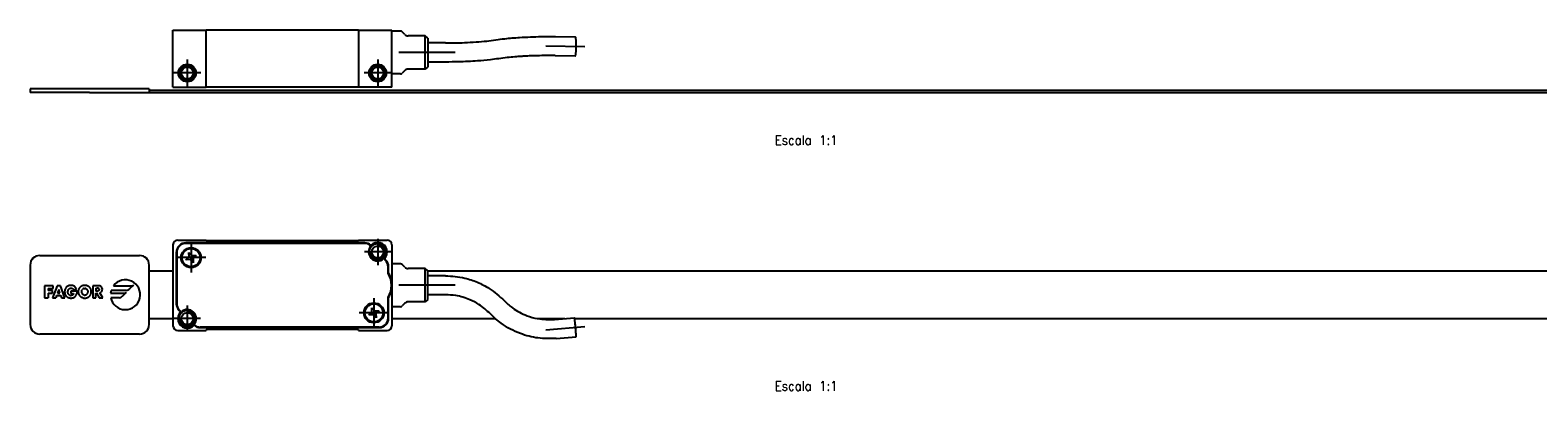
# Model space of a CAD drawing. Header units: millimetres. Extents: x -235 to 1931, y -109 to 485.
# Tile 14 of 15: x 664 to 981, y 256 to 332. Entities that reach past the tile are written whole.
import ezdxf

# ---------------------------------------------------------------- set-up
doc = ezdxf.new("R2010")
doc.units = ezdxf.units.MM
doc.linetypes.add('DOT_CENTER', pattern=[14, 12, -1, 0, -1])
doc.layers.add('1', color=7, linetype='Continuous')
doc.styles.add('CONVERTER_11', font='txt.shx', dxfattribs={"width": 0.9})

# ---------------------------------------------------------------- blocks, each defined once
blk = doc.blocks.new('TOPE_FLEJE_PEGADO__1', base_point=(664, 318.45))
at = {"color": 7, "linetype": 'Continuous'}
for p, q in [((689, 319.25), (664, 319.25)), ((664, 319.25), (664, 318.45)), ((676.5, 318.45), (664, 318.45)), ((676.5, 318.45), (687, 318.45)), ((687, 318.45), (689, 318.45)), ((689, 319.25), (689, 318.45))]:
    blk.add_line(p, q, dxfattribs=at)
blk = doc.blocks.new('FLEJE_REGLA_EXPOSED_1120__2', base_point=(676.5, 318.45))
at = {"color": 7, "linetype": 'Continuous'}
for p, q in [((676.5, 318.45), (687, 318.45)), ((687, 318.45), (689, 318.45)), ((689, 318.95), (1865, 318.95)), ((689, 318.45), (1865, 318.45))]:
    blk.add_line(p, q, dxfattribs=at)
blk = doc.blocks.new('CABEZA_EXPOSED__4', base_point=(694, 319.55))
at = {"color": 7, "linetype": 'Continuous'}
for p, q in [((694, 319.55), (694, 331.55)), ((694, 331.55), (701, 331.55)), ((733, 331.55), (701, 331.55)), ((701, 319.55), (701, 331.55)), ((733, 331.55), (740, 331.55)), ((733, 331.55), (733, 319.55)), ((740, 331.35), (740, 331.55)), ((740, 322.35), (740, 331.35)), ((741.79, 331.35), (740, 331.35)), ((742.71, 330.64), (742.15, 331.2)), ((747, 330.35), (743.41, 330.35)), ((747.5, 329.85), (747, 330.35)), ((747, 323.35), (747, 330.35)), ((747.5, 329.85), (747.5, 323.85)), ((774.32, 330.2), (778.55, 330.14)), ((751.24, 328.85), (747.5, 328.85)), ((774.27, 326.2), (778.5, 326.14)), ((742.71, 323.06), (742.15, 322.5)), ((747, 323.35), (743.41, 323.35)), ((747.5, 323.85), (747, 323.35)), ((751.24, 324.85), (747.5, 324.85)), ((740, 319.55), (740, 322.35)), ((741.79, 322.35), (740, 322.35)), ((694, 319.55), (701, 319.55)), ((733, 319.55), (701, 319.55)), ((740, 319.55), (733, 319.55))]:
    blk.add_line(p, q, dxfattribs=at)
for centre, radius in [((697, 322.55), 1.85), ((697, 322.55), 1.6), ((697, 322.55), 1.25), ((737, 322.55), 1.85), ((737, 322.55), 1.6), ((737, 322.55), 1.25)]:
    blk.add_circle(centre, radius, dxfattribs=at)
for centre, radius, start, end in [((741.79, 330.85), 0.5, 45, 90), ((743.41, 331.35), 1, 225, 270), ((743.41, 322.35), 1, 90, 135), ((741.79, 322.85), 0.5, 270, 315)]:
    blk.add_arc(centre, radius, start, end, dxfattribs=at)
for points, knots in [([(751.24, 328.85), (752.57, 328.86), (754.71, 328.89), (757.6, 329.05), (759.8, 329.23), (761.17, 329.42), (761.81, 329.51)], [0, 0, 0, 0, 3.985524, 6.43977, 8.673814, 10.600644, 10.600644, 10.600644, 10.600644]), ([(761.81, 329.51), (762.44, 329.59), (764.1, 329.82), (767.29, 330.07), (770.83, 330.21), (773.34, 330.2), (774.32, 330.2)], [0, 0, 0, 0, 1.916448, 5.025889, 9.591761, 12.540114, 12.540114, 12.540114, 12.540114]), ([(778.53, 326.17), (778.55, 326.23), (778.61, 326.43), (778.64, 326.82), (778.69, 327.46), (778.7, 328.28), (778.7, 329.08), (778.65, 329.66), (778.64, 329.98), (778.57, 330.11), (778.55, 330.14)], [0, 0, 0, 0, 0.21234, 0.610065, 1.162754, 2.135606, 3.073047, 3.566178, 3.884499, 4.008818, 4.008818, 4.008818, 4.008818]), ([(774.27, 326.2), (774.18, 326.2), (773.99, 326.2), (773.05, 326.21), (771.59, 326.2), (769.72, 326.16), (768.25, 326.1), (767, 326.02), (765.69, 325.93), (764.14, 325.79), (763.01, 325.63), (762.42, 325.55)], [0, 0, 0, 0, 0.283437, 0.567261, 2.796396, 4.679836, 6.167332, 7.207995, 8.459205, 10.089978, 11.882939, 11.882939, 11.882939, 11.882939]), ([(762.42, 325.55), (761.83, 325.47), (760.35, 325.27), (757.54, 325.03), (754.4, 324.87), (752.15, 324.86), (751.24, 324.85)], [0, 0, 0, 0, 1.760088, 4.484784, 8.463196, 11.207559, 11.207559, 11.207559, 11.207559]), ([(778.5, 326.14), (778.51, 326.15), (778.52, 326.15), (778.52, 326.16), (778.53, 326.17)], [0, 0, 0, 0, 0.01369848, 0.03405166, 0.03405166, 0.03405166, 0.03405166])]:
    blk.add_open_spline(points, degree=3, knots=knots, dxfattribs=at)
at = {"layer": '1', "color": 2, "linetype": 'DOT_CENTER'}
for p, q in [((753.24, 326.85), (741.41, 326.85)), ((772.3, 328.22), (780.53, 328.12)), ((697, 325.4), (697, 319.7)), ((737, 325.4), (737, 319.7)), ((699.85, 322.55), (694.15, 322.55)), ((739.85, 322.55), (734.15, 322.55))]:
    blk.add_line(p, q, dxfattribs=at)
at = {"layer": '1', "color": 30, "linetype": 'Continuous'}
for centre in [(697, 322.55), (737, 322.55)]:
    blk.add_arc(centre, 1.5, 175, 95, dxfattribs=at)
blk = doc.blocks.new('EXAA-1120__5', base_point=(664, 318.45))
for name, p in [('CABEZA_EXPOSED__4', (694, 319.55)), ('TOPE_FLEJE_PEGADO__1', (664, 318.45)), ('FLEJE_REGLA_EXPOSED_1120__2', (676.5, 318.45))]:
    blk.add_blockref(name, p)
blk = doc.blocks.new('Alzado3', base_point=(752, 325))
blk.add_blockref('EXAA-1120__5', (664, 318.45))
at = {"layer": '1', "color": 2, "insert": (827, 313.45), "char_height": 2, "attachment_point": 2, "line_spacing_factor": 1.20048, "style": 'CONVERTER_11'}
blk.add_mtext('     \\PEscala 1:1', dxfattribs=at)
blk = doc.blocks.new('TOPE_FLEJE_PEGADO__11', base_point=(664, 267.7))
at = {"color": 7, "linetype": 'Continuous'}
for p, q in [((664, 282.2), (664, 269.7)), ((666, 284.2), (687, 284.2)), ((689, 269.7), (689, 282.2)), ((667.01, 277.84), (667.01, 275.34)), ((668.83, 277.84), (667.01, 277.84)), ((667.79, 277.29), (667.79, 276.87)), ((667.79, 277.29), (668.83, 277.29)), ((668.71, 276.87), (667.79, 276.87)), ((667.79, 276.32), (667.79, 275.34)), ((667.79, 276.32), (668.71, 276.32)), ((669.64, 277.84), (668.68, 275.34)), ((668.71, 276.32), (668.71, 276.87)), ((668.83, 277.29), (668.83, 277.84)), ((669.54, 275.78), (669.37, 275.34)), ((669.54, 275.78), (670.44, 275.78)), ((670.35, 277.84), (669.64, 277.84)), ((669.99, 277.08), (669.72, 276.27)), ((669.72, 276.27), (670.26, 276.27)), ((670.26, 276.27), (669.99, 277.08)), ((671.29, 275.34), (670.35, 277.84)), ((670.44, 275.78), (670.6, 275.34)), ((671.25, 276.8), (671.24, 276.69)), ((671.24, 276.69), (671.24, 276.58)), ((671.24, 276.58), (671.24, 276.47)), ((671.24, 276.47), (671.25, 276.36)), ((671.27, 276.91), (671.25, 276.8)), ((671.25, 276.36), (671.27, 276.26)), ((671.3, 277.01), (671.27, 276.91)), ((671.27, 276.26), (671.3, 276.16)), ((671.33, 277.11), (671.3, 277.01)), ((671.3, 276.16), (671.33, 276.07)), ((671.37, 277.2), (671.33, 277.11)), ((671.33, 276.07), (671.37, 275.97)), ((671.41, 277.29), (671.37, 277.2)), ((671.37, 275.97), (671.41, 275.89)), ((671.46, 277.37), (671.41, 277.29)), ((671.41, 275.89), (671.46, 275.81)), ((671.52, 277.45), (671.46, 277.37)), ((671.46, 275.81), (671.52, 275.73)), ((671.58, 277.52), (671.52, 277.45)), ((671.52, 275.73), (671.58, 275.66)), ((671.65, 277.59), (671.58, 277.52)), ((671.58, 275.66), (671.64, 275.59)), ((671.64, 275.59), (671.72, 275.53)), ((671.72, 277.65), (671.65, 277.59)), ((671.72, 277.65), (671.8, 277.71)), ((671.79, 275.48), (671.72, 275.53)), ((671.88, 277.76), (671.8, 277.71)), ((671.97, 277.8), (671.88, 277.76)), ((671.91, 276.58), (671.92, 276.68)), ((671.92, 276.47), (671.91, 276.58)), ((671.94, 276.78), (671.92, 276.68)), ((671.94, 276.37), (671.92, 276.47)), ((671.94, 276.78), (671.96, 276.88)), ((671.97, 276.27), (671.94, 276.37)), ((671.96, 276.88), (672, 276.98)), ((672.07, 277.84), (671.97, 277.8)), ((672.01, 276.17), (671.97, 276.27)), ((672, 276.98), (672.05, 277.07)), ((672.06, 276.08), (672.01, 276.17)), ((672.05, 277.07), (672.11, 277.15)), ((672.12, 276), (672.06, 276.08)), ((672.16, 277.87), (672.07, 277.84)), ((672.11, 277.15), (672.18, 277.22)), ((672.19, 275.93), (672.12, 276)), ((672.27, 277.89), (672.16, 277.87)), ((672.18, 277.22), (672.26, 277.28)), ((672.27, 275.87), (672.19, 275.93)), ((672.26, 277.28), (672.35, 277.33)), ((672.37, 277.91), (672.27, 277.89)), ((672.36, 275.83), (672.27, 275.87)), ((672.35, 277.33), (672.45, 277.35)), ((672.36, 275.83), (672.46, 275.8)), ((672.48, 277.92), (672.37, 277.91)), ((672.45, 277.35), (672.56, 277.36)), ((672.57, 275.79), (672.46, 275.8)), ((672.59, 277.92), (672.48, 277.92)), ((672.56, 277.36), (672.69, 277.35)), ((673.86, 276.74), (672.57, 276.74)), ((672.57, 276.74), (672.57, 276.23)), ((672.57, 276.23), (673.1, 276.23)), ((672.71, 275.81), (672.57, 275.79)), ((672.71, 277.92), (672.59, 277.92)), ((672.69, 277.35), (672.8, 277.31)), ((672.82, 277.91), (672.71, 277.92)), ((672.83, 275.84), (672.71, 275.81)), ((672.8, 277.31), (672.9, 277.25)), ((672.93, 277.89), (672.82, 277.91)), ((672.93, 275.9), (672.83, 275.84)), ((672.9, 277.25), (672.98, 277.18)), ((673.03, 277.86), (672.93, 277.89)), ((672.93, 275.9), (673.01, 275.99)), ((672.98, 277.18), (673.05, 277.08)), ((673.07, 276.1), (673.01, 275.99)), ((673.13, 277.82), (673.03, 277.86)), ((673.05, 277.08), (673.1, 276.97)), ((673.1, 276.23), (673.07, 276.1)), ((673.1, 276.97), (673.72, 277.23)), ((673.22, 277.78), (673.13, 277.82)), ((673.31, 277.72), (673.22, 277.78)), ((673.39, 277.66), (673.31, 277.72)), ((673.35, 275.5), (673.44, 275.57)), ((673.47, 277.59), (673.39, 277.66)), ((673.44, 275.57), (673.52, 275.65)), ((673.54, 277.51), (673.47, 277.59)), ((673.52, 275.65), (673.6, 275.75)), ((673.61, 277.42), (673.54, 277.51)), ((673.6, 275.75), (673.67, 275.86)), ((673.67, 277.33), (673.61, 277.42)), ((673.72, 277.23), (673.67, 277.33)), ((673.67, 275.86), (673.72, 275.96)), ((673.72, 275.96), (673.76, 276.06)), ((673.76, 276.06), (673.8, 276.17)), ((673.8, 276.17), (673.82, 276.28)), ((673.82, 276.28), (673.84, 276.39)), ((673.84, 276.39), (673.85, 276.5)), ((673.85, 276.62), (673.86, 276.74)), ((673.85, 276.5), (673.85, 276.62)), ((674.1, 276.75), (674.09, 276.64)), ((674.09, 276.64), (674.1, 276.53)), ((674.11, 276.85), (674.1, 276.75)), ((674.1, 276.53), (674.11, 276.42)), ((674.13, 276.95), (674.11, 276.85)), ((674.11, 276.42), (674.12, 276.32)), ((674.12, 276.32), (674.15, 276.22)), ((674.16, 277.04), (674.13, 276.95)), ((674.15, 276.22), (674.18, 276.13)), ((674.2, 277.14), (674.16, 277.04)), ((674.18, 276.13), (674.21, 276.04)), ((674.24, 277.22), (674.2, 277.14)), ((674.21, 276.04), (674.26, 275.95)), ((674.29, 277.31), (674.24, 277.22)), ((674.26, 275.95), (674.31, 275.87)), ((674.35, 277.39), (674.29, 277.31)), ((674.31, 275.87), (674.36, 275.79)), ((674.41, 277.46), (674.35, 277.39)), ((674.36, 275.79), (674.42, 275.72)), ((674.48, 277.53), (674.41, 277.46)), ((674.42, 275.72), (674.48, 275.65)), ((674.55, 277.6), (674.48, 277.53)), ((674.48, 275.65), (674.55, 275.58)), ((674.63, 277.66), (674.55, 277.6)), ((674.55, 275.58), (674.63, 275.52)), ((674.71, 277.71), (674.63, 277.66)), ((674.63, 275.52), (674.7, 275.47)), ((674.8, 277.76), (674.71, 277.71)), ((674.78, 276.74), (674.77, 276.64)), ((674.77, 276.64), (674.78, 276.52)), ((674.8, 276.84), (674.78, 276.74)), ((674.78, 276.52), (674.8, 276.41)), ((674.89, 277.8), (674.8, 277.76)), ((674.8, 276.84), (674.85, 276.93)), ((674.8, 276.41), (674.83, 276.31)), ((674.83, 276.31), (674.88, 276.22)), ((674.85, 276.93), (674.91, 277.02)), ((674.88, 276.22), (674.94, 276.14)), ((674.98, 277.84), (674.89, 277.8)), ((674.98, 277.09), (674.91, 277.02)), ((674.94, 276.14), (675.01, 276.07)), ((675.07, 277.87), (674.98, 277.84)), ((675.06, 277.16), (674.98, 277.09)), ((675.01, 276.07), (675.09, 276.01)), ((675.15, 277.22), (675.06, 277.16)), ((675.17, 277.89), (675.07, 277.87)), ((675.18, 275.96), (675.09, 276.01)), ((675.25, 277.26), (675.15, 277.22)), ((675.27, 277.91), (675.17, 277.89)), ((675.27, 275.92), (675.18, 275.96)), ((675.36, 277.29), (675.25, 277.26)), ((675.37, 277.92), (675.27, 277.91)), ((675.27, 275.92), (675.37, 275.9)), ((675.36, 277.29), (675.47, 277.29)), ((675.47, 277.92), (675.37, 277.92)), ((675.37, 275.9), (675.47, 275.89)), ((675.58, 277.92), (675.47, 277.92)), ((675.47, 277.29), (675.59, 277.29)), ((675.58, 275.9), (675.47, 275.89)), ((675.68, 277.91), (675.58, 277.92)), ((675.58, 275.9), (675.68, 275.92)), ((675.7, 277.26), (675.59, 277.29)), ((675.78, 277.89), (675.68, 277.91)), ((675.68, 275.92), (675.77, 275.96)), ((675.8, 277.22), (675.7, 277.26)), ((675.77, 275.96), (675.86, 276.01)), ((675.87, 277.87), (675.78, 277.89)), ((675.8, 277.22), (675.89, 277.16)), ((675.86, 276.01), (675.94, 276.07)), ((675.97, 277.84), (675.87, 277.87)), ((675.97, 277.09), (675.89, 277.16)), ((675.94, 276.07), (676.01, 276.14)), ((676.06, 277.8), (675.97, 277.84)), ((676.04, 277.02), (675.97, 277.09)), ((676.01, 276.14), (676.07, 276.22)), ((676.1, 276.93), (676.04, 277.02)), ((676.15, 277.76), (676.06, 277.8)), ((676.07, 276.22), (676.11, 276.31)), ((676.14, 276.84), (676.1, 276.93)), ((676.11, 276.31), (676.15, 276.41)), ((676.17, 276.74), (676.14, 276.84)), ((676.24, 277.71), (676.15, 277.76)), ((676.15, 276.41), (676.17, 276.52)), ((676.18, 276.64), (676.17, 276.74)), ((676.17, 276.52), (676.18, 276.64)), ((676.32, 277.66), (676.24, 277.71)), ((676.24, 275.47), (676.32, 275.52)), ((676.4, 277.6), (676.32, 277.66)), ((676.32, 275.52), (676.4, 275.58)), ((676.47, 277.53), (676.4, 277.6)), ((676.4, 275.58), (676.46, 275.65)), ((676.46, 275.65), (676.53, 275.72)), ((676.54, 277.46), (676.47, 277.53)), ((676.53, 275.72), (676.59, 275.79)), ((676.6, 277.39), (676.54, 277.46)), ((676.59, 275.79), (676.64, 275.87)), ((676.66, 277.31), (676.6, 277.39)), ((676.64, 275.87), (676.69, 275.95)), ((676.71, 277.22), (676.66, 277.31)), ((676.69, 275.95), (676.73, 276.04)), ((676.75, 277.14), (676.71, 277.22)), ((676.73, 276.04), (676.77, 276.13)), ((676.79, 277.04), (676.75, 277.14)), ((676.77, 276.13), (676.8, 276.22)), ((676.82, 276.95), (676.79, 277.04)), ((676.8, 276.22), (676.82, 276.32)), ((676.84, 276.85), (676.82, 276.95)), ((676.82, 276.32), (676.84, 276.42)), ((676.85, 276.75), (676.84, 276.85)), ((676.84, 276.42), (676.85, 276.53)), ((676.85, 276.64), (676.85, 276.75)), ((676.85, 276.53), (676.85, 276.64)), ((677.16, 277.84), (677.16, 275.34)), ((678.3, 277.84), (677.16, 277.84)), ((677.81, 277.34), (678.06, 277.34)), ((677.81, 277.34), (677.81, 276.72)), ((678.06, 276.72), (677.81, 276.72)), ((677.81, 275.34), (677.81, 276.3)), ((677.81, 276.3), (677.96, 276.3)), ((677.96, 276.3), (678.5, 275.34)), ((678.19, 277.34), (678.06, 277.34)), ((678.06, 276.72), (678.19, 276.73)), ((678.19, 277.34), (678.31, 277.31)), ((678.31, 276.75), (678.19, 276.73)), ((678.42, 277.84), (678.3, 277.84)), ((678.41, 277.26), (678.31, 277.31)), ((678.41, 276.81), (678.31, 276.75)), ((678.48, 277.17), (678.41, 277.26)), ((678.41, 276.81), (678.48, 276.9)), ((678.54, 277.82), (678.42, 277.84)), ((678.48, 277.17), (678.51, 277.03)), ((678.51, 277.03), (678.48, 276.9)), ((678.65, 277.8), (678.54, 277.82)), ((678.62, 276.37), (678.74, 276.4)), ((679.27, 275.34), (678.62, 276.37)), ((678.75, 277.76), (678.65, 277.8)), ((678.74, 276.4), (678.84, 276.44)), ((678.84, 277.71), (678.75, 277.76)), ((678.92, 277.66), (678.84, 277.71)), ((678.84, 276.44), (678.92, 276.5)), ((678.99, 277.59), (678.92, 277.66)), ((679, 276.57), (678.92, 276.5)), ((679.06, 277.51), (678.99, 277.59)), ((679, 276.57), (679.06, 276.66)), ((679.1, 277.42), (679.06, 277.51)), ((679.06, 276.66), (679.11, 276.75)), ((679.14, 277.31), (679.1, 277.42)), ((679.11, 276.75), (679.14, 276.85)), ((679.16, 277.2), (679.14, 277.31)), ((679.14, 276.85), (679.16, 276.96)), ((679.16, 277.2), (679.17, 277.07)), ((679.16, 276.96), (679.17, 277.07)), ((680.89, 276.29), (683.82, 276.29)), ((684.2, 276.88), (681.02, 276.88)), ((681.5, 277.83), (685.36, 277.83)), ((684.17, 276.44), (683.36, 275.62)), ((685.71, 277.98), (684.9, 277.17)), ((667.01, 275.34), (667.79, 275.34)), ((668.68, 275.34), (669.37, 275.34)), ((670.6, 275.34), (671.29, 275.34)), ((671.79, 275.48), (671.88, 275.43)), ((671.88, 275.43), (671.96, 275.39)), ((671.96, 275.39), (672.05, 275.35)), ((672.05, 275.35), (672.15, 275.32)), ((672.15, 275.32), (672.25, 275.29)), ((672.25, 275.29), (672.35, 275.28)), ((672.35, 275.28), (672.46, 275.26)), ((672.46, 275.26), (672.57, 275.26)), ((672.57, 275.26), (672.69, 275.27)), ((672.69, 275.27), (672.81, 275.28)), ((672.81, 275.28), (672.93, 275.3)), ((672.93, 275.3), (673.04, 275.34)), ((673.04, 275.34), (673.15, 275.38)), ((673.15, 275.38), (673.25, 275.43)), ((673.25, 275.43), (673.35, 275.5)), ((674.7, 275.47), (674.79, 275.42)), ((674.87, 275.38), (674.79, 275.42)), ((674.97, 275.35), (674.87, 275.38)), ((674.97, 275.35), (675.06, 275.32)), ((675.06, 275.32), (675.16, 275.29)), ((675.16, 275.29), (675.26, 275.27)), ((675.26, 275.27), (675.37, 275.26)), ((675.37, 275.26), (675.47, 275.26)), ((675.47, 275.26), (675.58, 275.26)), ((675.58, 275.26), (675.69, 275.27)), ((675.69, 275.27), (675.79, 275.29)), ((675.79, 275.29), (675.89, 275.32)), ((675.89, 275.32), (675.98, 275.35)), ((675.98, 275.35), (676.07, 275.38)), ((676.07, 275.38), (676.16, 275.42)), ((676.16, 275.42), (676.24, 275.47)), ((677.16, 275.34), (677.81, 275.34)), ((678.5, 275.34), (679.27, 275.34)), ((682.65, 275.33), (680.94, 275.33)), ((687, 267.7), (666, 267.7))]:
    blk.add_line(p, q, dxfattribs=at)
for centre, radius, start, end in [((666, 282.2), 2, 90, 180), ((687, 282.2), 2, 0, 90), ((684, 275.95), 3.13, 191.4151, 143.0005), ((684, 275.95), 3.12, 162.7749, 173.7386), ((682.65, 276.33), 1, 270.0079, 314.9947), ((683.82, 276.79), 0.5, 269.9968, 314.9947), ((684.2, 277.88), 1, 270, 314.9983), ((685.36, 278.33), 0.5, 270.0036, 314.9983), ((666, 269.7), 2, 180, 270), ((687, 269.7), 2, 270, 0)]:
    blk.add_arc(centre, radius, start, end, dxfattribs=at)
blk = doc.blocks.new('FLEJE_REGLA_EXPOSED_1120__12', base_point=(689, 270.95))
at = {"color": 7, "linetype": 'Continuous'}
for p, q in [((689, 280.95), (694, 280.95)), ((747.5, 280.95), (1865, 280.95)), ((689, 270.95), (694, 270.95)), ((740, 270.95), (761.71, 270.95)), ((770.5, 270.95), (776.29, 270.95)), ((778.38, 270.95), (1865, 270.95))]:
    blk.add_line(p, q, dxfattribs=at)
blk = doc.blocks.new('CABEZA_EXPOSED__14', base_point=(694, 266.56))
at = {"color": 7, "linetype": 'Continuous'}
for p, q in [((694, 286.45), (694, 269.45)), ((695, 287.45), (701, 287.45)), ((734.27, 286.85), (696.7, 286.85)), ((734.27, 286.75), (696.7, 286.75)), ((701, 287.45), (701, 287.25)), ((733, 287.25), (701, 287.25)), ((733, 287.45), (739, 287.45)), ((733, 287.45), (733, 287.25)), ((740, 286.45), (740, 282.45)), ((694.7, 284.85), (694.7, 274.08)), ((694.8, 284.85), (694.8, 274.08)), ((696.72, 283.3), (697.38, 283.92)), ((697.63, 283.33), (696.72, 283.3)), ((697.35, 284.83), (697.97, 284.17)), ((697.38, 283.92), (697.35, 284.83)), ((698.25, 282.67), (697.63, 283.33)), ((697.97, 284.17), (698.88, 284.2)), ((698.88, 284.2), (698.22, 283.58)), ((698.22, 283.58), (698.25, 282.67)), ((738.64, 283.17), (738.27, 283.54)), ((738.41, 283.54), (738.71, 283.24)), ((740, 282.45), (740, 277.95)), ((741.79, 282.45), (740, 282.45)), ((742.71, 281.74), (742.15, 282.3)), ((739.2, 280.47), (739.2, 281.82)), ((739.3, 280.5), (739.3, 281.82)), ((747, 281.45), (743.41, 281.45)), ((747, 274.45), (747, 281.45)), ((747.5, 280.95), (747, 281.45)), ((747.5, 279.95), (747.5, 280.95)), ((747.5, 275.95), (747.5, 279.95)), ((751.24, 279.95), (747.5, 279.95)), ((740, 277.95), (740, 273.45)), ((747.5, 274.95), (747.5, 275.95)), ((751.24, 275.95), (747.5, 275.95)), ((695.59, 272.36), (695.29, 272.66)), ((695.73, 272.36), (695.36, 272.73)), ((735.75, 273.23), (736.37, 272.57)), ((735.78, 272.32), (735.75, 273.23)), ((736.37, 272.57), (737.28, 272.6)), ((737.28, 272.6), (736.62, 271.98)), ((739.2, 271.05), (739.2, 275.43)), ((739.3, 271.05), (739.3, 275.4)), ((740, 273.45), (740, 269.45)), ((741.79, 273.45), (740, 273.45)), ((742.71, 274.16), (742.15, 273.6)), ((747, 274.45), (743.41, 274.45)), ((747.5, 274.95), (747, 274.45)), ((735.12, 271.7), (735.78, 272.32)), ((736.03, 271.73), (735.12, 271.7)), ((736.65, 271.07), (736.03, 271.73)), ((736.62, 271.98), (736.65, 271.07)), ((774.12, 270.76), (778.35, 271.13)), ((695, 268.45), (701, 268.45)), ((737.3, 269.15), (699.73, 269.15)), ((699.73, 269.05), (737.3, 269.05)), ((701, 268.65), (701, 268.45)), ((733, 268.65), (701, 268.65)), ((733, 268.45), (733, 268.65)), ((733, 268.45), (739, 268.45)), ((774.47, 266.78), (778.7, 267.14))]:
    blk.add_line(p, q, dxfattribs=at)
for centre, radius in [((697.8, 283.75), 2.1), ((697.8, 283.75), 1.9), ((737, 284.95), 1.75), ((737, 284.95), 1.25), ((697, 270.95), 1.75), ((736.2, 272.15), 2.1), ((736.2, 272.15), 1.9), ((697, 270.95), 1.25)]:
    blk.add_circle(centre, radius, dxfattribs=at)
for centre, radius, start, end in [((695, 286.45), 1, 90, 180), ((696.7, 284.85), 2, 90, 180), ((696.7, 284.85), 1.9, 90, 180), ((734.27, 284.85), 2, 49.0546, 90), ((734.27, 284.85), 1.9, 46.1691, 90), ((737, 284.95), 1.9, 138.0289, 311.983), ((737, 284.95), 2, 315, 135.1434), ((739, 286.45), 1, 0, 90), ((737.3, 281.82), 1.9, 0, 45), ((737.3, 281.82), 2, 0, 45), ((741.79, 281.95), 0.5, 45, 90), ((735, 277.95), 4.9, 328.9973, 31.0027), ((735, 277.95), 5, 360, 30.6834), ((743.41, 282.45), 1, 225, 270), ((735, 277.95), 5, 329.3166, 360), ((696.7, 274.08), 2, 180, 225), ((696.7, 274.08), 1.9, 180, 225), ((697, 270.95), 2, 135, 315.1434), ((697, 270.95), 1.9, 318.0289, 131.983), ((741.79, 273.95), 0.5, 270, 315), ((743.41, 273.45), 1, 90, 135), ((695, 269.45), 1, 180, 270), ((699.73, 271.05), 1.9, 226.1691, 270), ((699.73, 271.05), 2, 229.0546, 270), ((737.3, 271.05), 1.9, 270, 0), ((737.3, 271.05), 2, 270, 0), ((739, 269.45), 1, 270, 0)]:
    blk.add_arc(centre, radius, start, end, dxfattribs=at)
for points, knots in [([(751.24, 279.95), (752.6, 279.86), (754.9, 279.71), (757.97, 278.64), (760.86, 277.17), (762.55, 275.63), (763.56, 274.72)], [0, 0, 0, 0, 4.076117, 6.882838, 9.679552, 13.725483, 13.725483, 13.725483, 13.725483]), ([(760.67, 271.95), (759.9, 272.64), (758.61, 273.82), (756.11, 275.1), (753.72, 275.83), (751.96, 275.92), (751.24, 275.95)], [0, 0, 0, 0, 3.093925, 5.232785, 8.356628, 10.508907, 10.508907, 10.508907, 10.508907]), ([(763.56, 274.72), (764.12, 274.19), (765.53, 272.87), (767.97, 271.6), (770.98, 270.73), (772.94, 270.75), (774.12, 270.76)], [0, 0, 0, 0, 2.298248, 5.794831, 8.111185, 11.637582, 11.637582, 11.637582, 11.637582]), ([(774.47, 266.78), (773.19, 266.75), (770.64, 266.69), (766.67, 267.75), (763.25, 269.53), (761.4, 271.26), (760.67, 271.95)], [0, 0, 0, 0, 3.812489, 7.622828, 12.192319, 15.199211, 15.199211, 15.199211, 15.199211]), ([(778.7, 267.14), (778.7, 267.15), (778.7, 267.17), (778.7, 267.22), (778.7, 267.31), (778.69, 267.42), (778.68, 267.56), (778.67, 267.73), (778.65, 267.93), (778.63, 268.2), (778.6, 268.53), (778.57, 268.93), (778.53, 269.34), (778.5, 269.74), (778.47, 270.08), (778.44, 270.35), (778.42, 270.54), (778.41, 270.71), (778.39, 270.85), (778.38, 270.97), (778.37, 271.05), (778.36, 271.1), (778.36, 271.12), (778.35, 271.13)], [0, 0, 0, 0, 0.017908, 0.069661, 0.153743, 0.268494, 0.412235, 0.583285, 0.779961, 1.000579, 1.386777, 1.793682, 2.20749, 2.614395, 3.000594, 3.221212, 3.417888, 3.588938, 3.732679, 3.847429, 3.931511, 3.983264, 4.001173, 4.001173, 4.001173, 4.001173])]:
    blk.add_open_spline(points, degree=3, knots=knots, dxfattribs=at)
at = {"layer": '1', "color": 2, "linetype": 'DOT_CENTER'}
for p, q in [((697.8, 286.85), (697.8, 280.65)), ((737, 287.7), (737, 282.2)), ((700.9, 283.75), (694.7, 283.75)), ((739.75, 284.95), (734.25, 284.95)), ((753.24, 277.95), (741.41, 277.95)), ((697, 273.7), (697, 268.2)), ((736.2, 275.25), (736.2, 269.05)), ((699.75, 270.95), (694.25, 270.95)), ((739.3, 272.15), (733.1, 272.15)), ((772.3, 268.6), (780.52, 269.31))]:
    blk.add_line(p, q, dxfattribs=at)
at = {"layer": '1', "color": 30, "linetype": 'Continuous'}
for centre in [(737, 284.95), (697, 270.95)]:
    blk.add_arc(centre, 1.5, 175, 95, dxfattribs=at)
blk = doc.blocks.new('EXAA-1120__15', base_point=(664, 266.56))
for name, p in [('CABEZA_EXPOSED__14', (694, 266.56)), ('TOPE_FLEJE_PEGADO__11', (664, 267.7)), ('FLEJE_REGLA_EXPOSED_1120__12', (689, 270.95))]:
    blk.add_blockref(name, p)
blk = doc.blocks.new('Superior2', base_point=(752, 277.12))
blk.add_blockref('EXAA-1120__15', (664, 266.56))
at = {"layer": '1', "color": 2, "insert": (827, 261.8), "char_height": 2, "attachment_point": 2, "line_spacing_factor": 1.20048, "style": 'CONVERTER_11'}
blk.add_mtext('     \\PEscala 1:1', dxfattribs=at)

msp = doc.modelspace()

# ---------------------------------------------------------------- block references
for name, p in [('Alzado3', (752, 325)), ('Superior2', (752, 277.12))]:
    msp.add_blockref(name, p)

doc.saveas('drawing.dxf')
